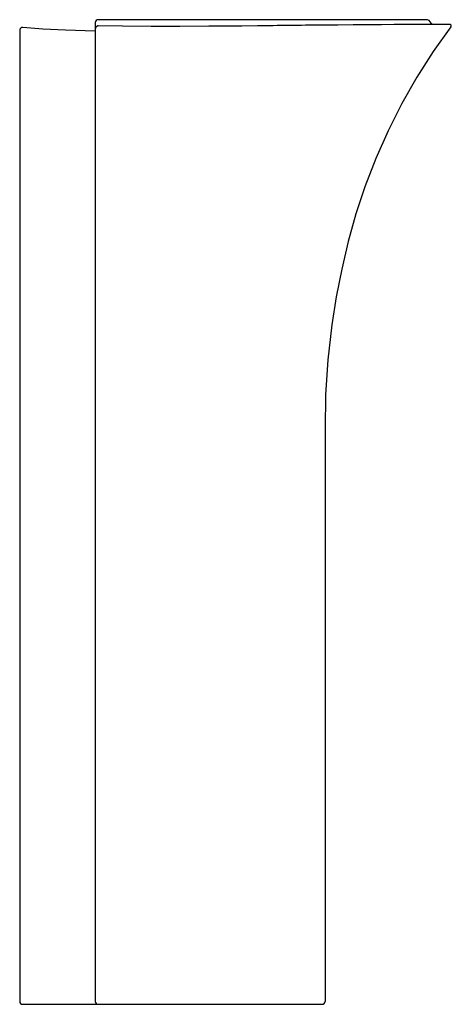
# Model space of a CAD drawing. Header units: millimetres. Extents: x 4245.838 to 4246.135, y 1931.729 to 1932.407.
import ezdxf

# ---------------------------------------------------------------- set-up
doc = ezdxf.new("R2010")
doc.units = ezdxf.units.MM
doc.layers.add('Sanindusa', color=3, linetype='Continuous')

msp = doc.modelspace()

# ---------------------------------------------------------------- linework, layer by layer
at = {"layer": 'Sanindusa'}
for p, q in [((4245.89001, 1932.40497), (4245.89001, 1932.40329)), ((4245.89001, 1932.40329), (4245.89001, 1932.40073)), ((4245.89177, 1932.40276), (4245.89207, 1932.40277)), ((4246.01033, 1932.40697), (4245.89201, 1932.40697)), ((4246.04882, 1932.40697), (4246.01033, 1932.40697)), ((4246.11736, 1932.40697), (4246.04882, 1932.40697)), ((4245.83801, 1932.39971), (4245.83801, 1931.73097)), ((4245.89001, 1932.4006), (4245.89001, 1931.73097)), ((4245.84001, 1931.72897), (4245.88501, 1931.72897)), ((4245.88501, 1931.72897), (4245.89201, 1931.72897)), ((4245.89201, 1931.72897), (4245.96792, 1931.72897)), ((4245.96792, 1931.72897), (4245.99032, 1931.72897)), ((4245.99032, 1931.72897), (4246.01173, 1931.72897)), ((4246.01173, 1931.72897), (4246.04601, 1931.72897))]:
    msp.add_line(p, q, dxfattribs=at)
at = {"layer": 'Sanindusa', "flags": 128}
for points in [[(4245.89177, 1932.40276), (4245.89154, 1932.40271), (4245.89121, 1932.40259), (4245.89072, 1932.40226), (4245.8904, 1932.40189), (4245.89006, 1932.40112), (4245.89002, 1932.40086), (4245.89001, 1932.40073), (4245.89001, 1932.40066), (4245.89001, 1932.40063), (4245.89001, 1932.40062), (4245.89001, 1932.40061), (4245.89001, 1932.4006)], [(4245.96798, 1932.4024), (4245.94819, 1932.40231), (4245.92842, 1932.40232), (4245.90871, 1932.40247), (4245.89207, 1932.40277)], [(4246.01234, 1932.40285), (4246.0016, 1932.40272), (4245.99083, 1932.4026), (4245.97941, 1932.40249), (4245.96798, 1932.4024)], [(4246.13463, 1932.40215), (4246.12245, 1932.38503), (4246.11117, 1932.36736), (4246.10081, 1932.34918), (4246.09139, 1932.33051), (4246.08292, 1932.31142), (4246.07543, 1932.29193), (4246.06928, 1932.27325), (4246.06397, 1932.25432), (4246.05944, 1932.23527), (4246.05566, 1932.21611), (4246.05264, 1932.19689), (4246.04993, 1932.17279), (4246.04839, 1932.14869), (4246.04801, 1932.12468), (4246.04801, 1932.10102), (4246.04801, 1932.0644), (4246.04801, 1932.0281), (4246.04801, 1931.95407), (4246.04801, 1931.8797), (4246.04801, 1931.80533), (4246.04801, 1931.73097)], [(4246.13379, 1932.40375), (4246.13344, 1932.40374), (4246.13208, 1932.40374), (4246.12968, 1932.40373), (4246.12629, 1932.40371), (4246.12193, 1932.40369), (4246.11663, 1932.40367), (4246.1104, 1932.40363), (4246.10331, 1932.4036), (4246.09544, 1932.40355), (4246.08678, 1932.4035), (4246.07739, 1932.40344), (4246.06737, 1932.40338), (4246.05682, 1932.4033)], [(4245.89001, 1932.39912), (4245.86948, 1932.39968), (4245.85397, 1932.4005), (4245.84021, 1932.40169)]]:
    msp.add_lwpolyline(points, dxfattribs=at)
at = {"layer": 'Sanindusa'}
for centre, radius, start, end in [((4245.84001, 1932.39971), 0.002, 83.99238, 180), ((4245.89201, 1932.40497), 0.002, 90, 180), ((4246.11423, 1924.49903), 7.90448, 90.416167, 90.738575), ((4246.11736, 1932.40297), 0.004, 23.54543, 90), ((4246.12286, 1932.40537), 0.002, 203.54543, 238.78865), ((4246.13383, 1932.40275), 0.001, 323.10665, 91.98537), ((4245.84001, 1931.73097), 0.002, 180, 270), ((4245.89201, 1931.73097), 0.002, 180, 270), ((4246.04601, 1931.73097), 0.002, 270, 0)]:
    msp.add_arc(centre, radius, start, end, dxfattribs=at)

doc.saveas('drawing.dxf')
